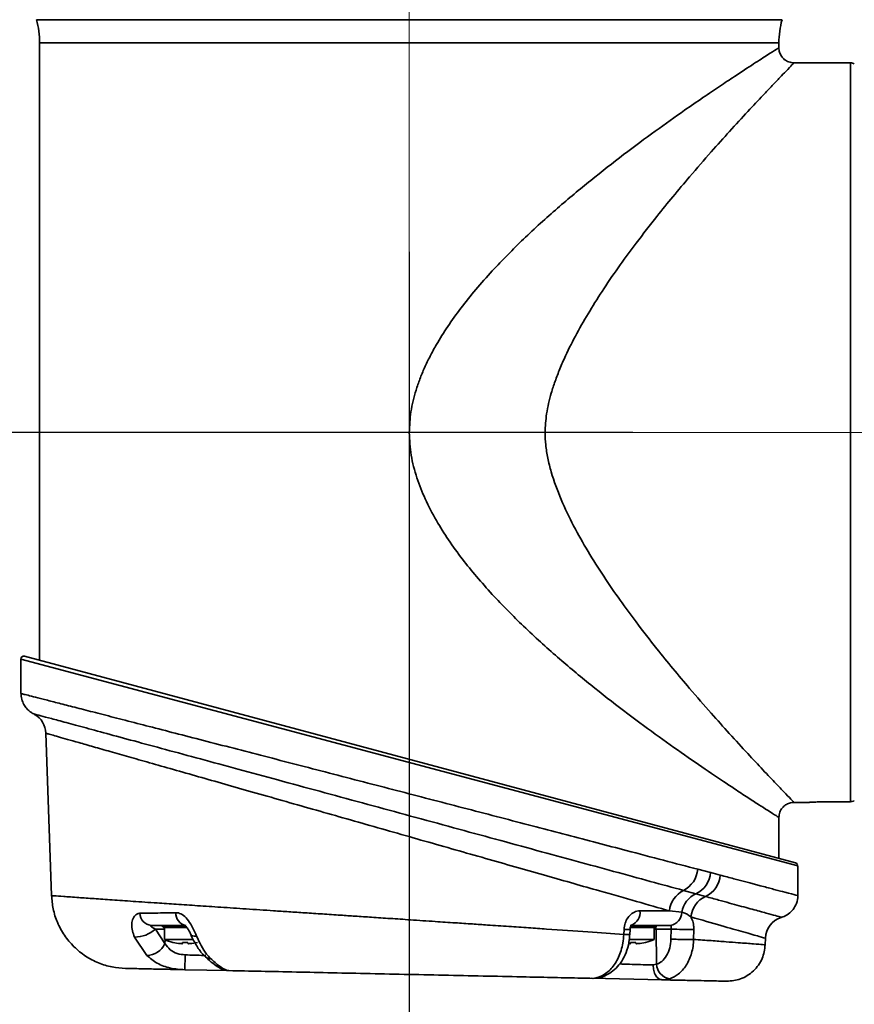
# Model space of a CAD drawing. Header units: millimetres. Extents: x -71 to 231, y 92 to 236.
# Tile 21 of 24: x 208 to 215, y 211 to 219. Entities that reach past the tile are written whole.
import ezdxf

# ---------------------------------------------------------------- set-up
doc = ezdxf.new("R2010")
doc.units = ezdxf.units.MM
doc.linetypes.add('CENTERX2', pattern=[20.32, 12.7, -2.54, 2.54, -2.54])
doc.layers.add('10', color=7, linetype='Continuous')
doc.styles.add('SLDTEXTSTYLE0', font='TXT', dxfattribs={"width": 0.7})
doc.dimstyles.new('SLDDIMSTYLE0', dxfattribs={"dimtxt": 3.5, "dimasz": 2.1, "dimexe": 0, "dimexo": 0.0625, "dimgap": 0.875, "dimtad": 2, "dimdec": 3, "dimlfac": 15.77, "dimrnd": 1e-09, "dimzin": 12, "dimdsep": 46, "dimtxsty": 'SLDTEXTSTYLE0', "dimsah": 1, "dimcen": 0.09, "dimadec": 0, "dimazin": 3, "dimtfac": 1, "dimtdec": 3, "dimtofl": 0, "dimtmove": 0, "dimatfit": 3, "dimfxl": 0, "dimfrac": 2, "dimtolj": 1, "dimtzin": 12, "dimarcsym": 0})
doc.dimstyles.new('SLDDIMSTYLE1', dxfattribs={"dimtxt": 3.5, "dimasz": 2.1, "dimexe": 0, "dimexo": 0.0625, "dimgap": 0.875, "dimtad": 2, "dimdec": 1, "dimlfac": 15.77, "dimrnd": 1e-09, "dimzin": 12, "dimdsep": 46, "dimtxsty": 'SLDTEXTSTYLE0', "dimsah": 1, "dimcen": 0.09, "dimadec": 0, "dimazin": 3, "dimtfac": 1, "dimtdec": 3, "dimtofl": 0, "dimtmove": 0, "dimatfit": 3, "dimfxl": 0, "dimfrac": 2, "dimtolj": 1, "dimtzin": 12, "dimarcsym": 0})

# ---------------------------------------------------------------- blocks, each defined once
blk = doc.blocks.new('_D_2')
at = {"layer": '10'}
for p, q in [((213.4476, 215.8941), (190.0011, 215.8941)), ((192.0011, 160.409), (192.0011, 215.8941)), ((212.1413, 160.409), (190.0011, 160.409))]:
    blk.add_line(p, q, dxfattribs=at)
for points in [[(192.0011, 215.8941), (191.7511, 213.7941), (192.2511, 213.7941)], [(192.0011, 160.409), (192.2511, 162.509), (191.7511, 162.509)]]:
    blk.add_solid(points, dxfattribs=at)
at = {"layer": '10', "insert": (187.4894, 197.5308), "char_height": 3.5, "attachment_point": 1, "rotation": 90, "style": 'SLDTEXTSTYLE0'}
blk.add_mtext('875', dxfattribs=at)
blk = doc.blocks.new('_D_3')
at = {"layer": '10'}
for p, q in [((205.5212, 223.8205), (190.0011, 223.8205)), ((192.0011, 223.8205), (192.0011, 215.8941)), ((213.4476, 215.8941), (190.0011, 215.8941))]:
    blk.add_line(p, q, dxfattribs=at)
for points in [[(192.0011, 223.8205), (191.7511, 221.7205), (192.2511, 221.7205)], [(192.0011, 215.8941), (192.2511, 217.9941), (191.7511, 217.9941)]]:
    blk.add_solid(points, dxfattribs=at)
at = {"layer": '10', "insert": (187.4894, 217.9756), "char_height": 3.5, "attachment_point": 1, "rotation": 90, "style": 'SLDTEXTSTYLE0'}
blk.add_mtext('125', dxfattribs=at)
blk = doc.blocks.new('_D_5')
at = {"layer": '10'}
for p, q in [((211.5668, 217.4134), (211.5668, 198.346)), ((223.0442, 99.2955), (223.0442, 202.346)), ((211.5668, 200.346), (200.1186, 200.346)), ((211.5668, 200.346), (223.0442, 200.346))]:
    blk.add_line(p, q, dxfattribs=at)
for points in [[(211.5668, 200.346), (213.6668, 200.096), (213.6668, 200.596)], [(223.0442, 200.346), (220.9442, 200.596), (220.9442, 200.096)]]:
    blk.add_solid(points, dxfattribs=at)
at = {"layer": '10', "insert": (200.1186, 204.8578), "char_height": 3.5, "attachment_point": 1, "style": 'SLDTEXTSTYLE0'}
blk.add_mtext('181', dxfattribs=at)
blk = doc.blocks.new('_D_6')
at = {"layer": '10'}
for p, q in [((205.5212, 223.8205), (180.9718, 223.8205)), ((182.9718, 223.8205), (182.9718, 103.3386)), ((213.0733, 103.3386), (180.9718, 103.3386))]:
    blk.add_line(p, q, dxfattribs=at)
for points in [[(182.9718, 223.8205), (182.7218, 221.7205), (183.2218, 221.7205)], [(182.9718, 103.3386), (183.2218, 105.4386), (182.7218, 105.4386)]]:
    blk.add_solid(points, dxfattribs=at)
at = {"layer": '10', "insert": (178.4601, 162.13), "char_height": 3.5, "attachment_point": 1, "rotation": 90, "style": 'SLDTEXTSTYLE0'}
blk.add_mtext('1900', dxfattribs=at)

msp = doc.modelspace()

# ---------------------------------------------------------------- linework, layer by layer
at = {"color": 7, "linetype": 'Continuous', "lineweight": 35}
for p, q in [((214.700674, 219.364126), (208.432947, 219.364126)), ((208.459645, 219.168813), (208.459645, 213.980902)), ((214.673976, 219.168813), (208.459645, 219.168813)), ((214.673976, 219.128044), (214.673976, 219.168813)), ((215.276386, 219.001221), (214.800799, 219.001221)), ((215.276386, 212.792719), (215.276386, 219.001221)), ((208.301116, 213.990324), (208.301116, 213.70186)), ((214.832505, 212.253837), (208.301116, 213.990324)), ((208.333046, 214.014825), (214.813705, 212.278337)), ((208.301972, 213.70186), (208.301535, 213.701972)), ((208.417394, 213.528794), (208.417297, 213.52882)), ((208.512463, 213.367847), (208.560112, 212.003343)), ((214.800799, 212.78689), (214.930052, 212.78689)), ((215.117857, 212.792719), (215.276386, 212.792719)), ((215.305034, 212.799572), (215.308092, 212.799572)), ((214.673976, 212.315777), (214.673976, 212.660067)), ((214.832505, 212.003635), (214.832505, 212.253837)), ((213.991833, 212.224875), (214.098987, 212.197386)), ((213.976694, 212.01838), (213.8714, 212.046818)), ((214.056911, 211.996082), (213.976694, 212.01838)), ((213.506156, 211.8754), (213.753742, 211.8754)), ((213.857874, 211.863645), (213.753742, 211.8754)), ((209.687686, 211.753003), (209.396999, 211.753003)), ((209.494932, 211.741589), (209.683584, 211.741589)), ((213.761853, 211.753003), (213.424282, 211.753003)), ((213.427148, 211.741589), (213.63869, 211.741589)), ((209.432934, 211.72185), (209.513298, 211.599963)), ((209.509202, 211.72185), (209.432934, 211.72185)), ((209.698732, 211.733979), (209.506555, 211.733979)), ((209.509202, 211.733979), (209.509202, 211.633333)), ((213.370528, 211.677594), (213.372202, 211.719638)), ((213.420931, 211.677063), (213.422571, 211.719122)), ((213.450037, 211.733979), (213.424309, 211.733979)), ((213.627066, 211.733979), (213.450037, 211.733979)), ((213.624419, 211.633333), (213.624419, 211.733979)), ((213.641239, 211.72185), (213.624419, 211.72185)), ((213.767912, 211.72185), (213.641239, 211.72185)), ((213.641239, 211.72185), (213.644891, 211.425995)), ((213.766708, 211.637816), (213.767912, 211.72185)), ((213.958739, 211.719638), (213.957587, 211.635627)), ((209.361464, 211.500549), (209.257364, 211.655263)), ((209.509202, 211.633333), (209.683584, 211.633333)), ((209.513686, 211.631446), (209.513298, 211.599963)), ((209.579727, 211.609966), (209.580017, 211.610467)), ((209.66139, 211.60012), (209.66139, 211.610467)), ((209.683584, 211.633333), (209.752295, 211.633333)), ((209.705778, 211.610467), (209.705778, 211.60012)), ((213.416691, 211.633333), (213.624419, 211.633333)), ((213.427843, 211.60012), (213.427843, 211.610467)), ((213.472231, 211.610467), (213.472231, 211.60012)), ((213.553605, 211.610467), (213.553894, 211.609966)), ((214.559074, 211.589983), (214.561026, 211.645858)), ((213.616967, 211.420214), (213.644891, 211.425995)), ((210.049202, 211.373036), (209.680219, 211.380878)), ((213.691059, 211.295633), (213.099784, 211.3082))]:
    msp.add_line(p, q, dxfattribs=at)
at = {"color": 7, "linetype": 'Continuous', "lineweight": 35, "flags": 128}
for points in [[(209.778655, 211.661717), (209.760463, 211.661516), (209.746002, 211.66398), (209.735891, 211.669005), (209.730898, 211.675472)], [(213.218716, 211.333099), (213.205033, 211.328866), (213.187042, 211.328273)]]:
    msp.add_lwpolyline(points, dxfattribs=at)
at = {"color": 7, "linetype": 'Continuous', "lineweight": 35}
for centre, radius, start, end in [((207.69872, 219.164281), 0.760938, 0.3411935, 15.2260988), ((215.434901, 219.164281), 0.760938, 164.7739012, 179.6588065), ((215.276386, 218.93781), 0.063412, 60, 90), ((208.326481, 213.990324), 0.025365, 75, 180), ((208.322344, 213.361208), 0.190235, 2.0233085, 60.3891126), ((214.80714, 212.253837), 0.025365, 18.1930729, 75), ((213.772894, 212.243201), 0.219704, 296.6383042, 355.2151868), ((213.885813, 212.211745), 0.213657, 295.1733223, 356.1465521), ((213.970119, 212.189158), 0.211687, 294.2049919, 356.1649884), ((213.97104, 211.852338), 0.218519, 117.1280256, 173.9419154), ((214.063238, 211.828936), 0.208276, 114.5524007, 170.4069609), ((214.14455, 211.804488), 0.210686, 114.5802107, 174.7400213), ((209.409919, 211.859911), 0.107686, 182.8149702, 263.1090807), ((209.709213, 211.854879), 0.104126, 177.3366374, 258.0685759), ((213.390921, 211.861533), 0.116067, 292.142145, 6.8617742), ((213.747459, 211.862482), 0.110421, 277.4901382, 0.6035432), ((209.477497, 211.733979), 0.019023, 23.5781785, 90), ((209.506555, 211.746662), 0.012682, 203.5781785, 270), ((213.627066, 211.746662), 0.012682, 270, 336.4218215), ((213.600628, 211.721808), 0.040611, 0.0602392, 25.3642583), ((213.656125, 211.733979), 0.019023, 90, 156.4218215), ((214.751123, 211.638621), 0.190235, 107.8079821, 177.8128415), ((209.259916, 211.913289), 0.258039, 269.4333536, 312.1066849), ((213.403192, 212.286069), 0.567278, 266.8683974, 271.9577537), ((213.8932, 214.297192), 2.578387, 267.2148003, 271.4565418), ((209.354984, 211.6761), 0.17567, 272.1140061, 334.3159984), ((209.683584, 212.041525), 0.443881, 246.8676036, 256.4688278), ((209.683584, 212.041525), 0.443326, 256.4900411, 264.6653102), ((209.683584, 212.10139), 0.491424, 267.4114875, 272.5885125), ((209.683584, 212.041525), 0.443326, 275.3346898, 283.5099589), ((213.450037, 212.10139), 0.491424, 267.4114875, 272.5885125), ((213.450037, 212.041525), 0.443326, 275.3346898, 283.5099589), ((213.450037, 212.041525), 0.443881, 283.5311722, 293.1323964), ((209.890544, 211.527059), 0.052817, 228.0856901, 277.0613518), ((213.777851, 211.436233), 0.133354, 184.4031999, 260.6044366), ((213.109363, 211.549828), 0.24182, 267.7090203, 296.9575676)]:
    msp.add_arc(centre, radius, start, end, dxfattribs=at)
for points, knots in [([(211.566811, 215.894056), (211.569712, 215.952743), (211.575691, 216.073702), (211.613553, 216.223662), (211.655674, 216.345889), (211.695217, 216.440801), (211.741809, 216.537261), (211.805594, 216.653681), (211.890819, 216.789508), (212.001538, 216.943623), (212.127055, 217.099556), (212.301315, 217.296172), (212.530681, 217.528179), (212.81018, 217.781051), (213.093751, 218.017475), (213.370927, 218.233616), (213.636841, 218.430471), (213.858536, 218.587525), (214.036785, 218.710388), (214.177076, 218.805153), (214.325055, 218.903366), (214.467889, 218.996441), (214.585525, 219.071934), (214.660078, 219.119264), (214.669353, 219.125124), (214.673976, 219.128044)], [0, 0, 0, 0, 0.02810195, 0.05792048, 0.07367214, 0.09006591, 0.10715784, 0.1249974, 0.1536863, 0.18401696, 0.21610236, 0.25003793, 0.31102185, 0.37505051, 0.43728983, 0.50005995, 0.56292378, 0.62505595, 0.66732331, 0.70897131, 0.75008021, 0.81385477, 0.87652572, 0.93845061, 1, 1, 1, 1]), ([(214.673976, 219.128044), (214.67507, 219.115344), (214.677221, 219.090373), (214.694058, 219.056513), (214.720122, 219.027647), (214.756577, 219.005712), (214.785887, 219.002736), (214.800799, 219.001221)], [0, 0, 0, 0, 0.19135135, 0.37621684, 0.55904134, 0.77565296, 1, 1, 1, 1]), ([(212.708218, 215.894056), (212.711053, 215.947091), (212.717076, 216.059757), (212.75261, 216.203449), (212.792878, 216.328392), (212.832986, 216.432705), (212.892405, 216.56825), (212.975409, 216.731703), (213.084056, 216.919689), (213.20658, 217.111954), (213.337689, 217.301863), (213.487482, 217.505443), (213.63596, 217.696412), (213.786582, 217.881479), (213.940403, 218.06432), (214.100708, 218.248732), (214.265757, 218.432653), (214.412639, 218.592859), (214.531168, 218.719379), (214.618953, 218.812136), (214.683344, 218.879539), (214.743135, 218.941664), (214.790657, 218.990842), (214.797439, 218.997782), (214.800799, 219.001221)], [0, 0, 0, 0, 0.02954062, 0.06275418, 0.08226557, 0.10321694, 0.12565571, 0.16599926, 0.20768302, 0.25095257, 0.29951041, 0.34530761, 0.40503673, 0.45121937, 0.50028009, 0.56608197, 0.62503262, 0.68991633, 0.75026081, 0.79334244, 0.83500889, 0.8753878, 0.9382564, 1, 1, 1, 1]), ([(214.673976, 212.660067), (214.669364, 212.66298), (214.660111, 212.668825), (214.593809, 212.710915), (214.508687, 212.765475), (214.414936, 212.826124), (214.285514, 212.910812), (214.110759, 213.027148), (213.88619, 213.180996), (213.636876, 213.357622), (213.370952, 213.55448), (213.093793, 213.770615), (212.810345, 214.006914), (212.53087, 214.259807), (212.303985, 214.489324), (212.134086, 214.68032), (212.010206, 214.832731), (211.89671, 214.989251), (211.79074, 215.157679), (211.699773, 215.331012), (211.627234, 215.514595), (211.577255, 215.701377), (211.57026, 215.830417), (211.566811, 215.894056)], [0, 0, 0, 0, 0.061551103, 0.123476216, 0.165170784, 0.207303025, 0.249976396, 0.311818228, 0.374953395, 0.437092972, 0.499950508, 0.562723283, 0.62496262, 0.688903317, 0.749978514, 0.78220371, 0.812504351, 0.844553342, 0.875026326, 0.907903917, 0.938214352, 0.969529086, 1, 1, 1, 1]), ([(214.800799, 212.78689), (214.797406, 212.790362), (214.790558, 212.797371), (214.736865, 212.852936), (214.653767, 212.939327), (214.544724, 213.054247), (214.411224, 213.19678), (214.26434, 213.35702), (214.0996, 213.540642), (213.939732, 213.724578), (213.786117, 213.907194), (213.635289, 214.092533), (213.48648, 214.283979), (213.336522, 214.487881), (213.20073, 214.684705), (213.068892, 214.892618), (212.947119, 215.107777), (212.840486, 215.329815), (212.769258, 215.52226), (212.730628, 215.676862), (212.711938, 215.787638), (212.709426, 215.859496), (212.708218, 215.894056)], [0, 0, 0, 0, 0.061971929, 0.125081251, 0.186180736, 0.250337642, 0.310680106, 0.375569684, 0.434312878, 0.499869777, 0.548880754, 0.595142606, 0.655054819, 0.700935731, 0.749420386, 0.797644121, 0.844945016, 0.891680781, 0.937482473, 0.959967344, 0.98074656, 1, 1, 1, 1]), ([(208.301535, 213.701972), (208.301423, 213.702001), (208.298043, 213.702868), (208.312165, 213.699245), (208.34576, 213.690627), (208.404569, 213.675538), (208.485811, 213.654687), (208.590357, 213.627844), (208.716605, 213.595415), (208.864934, 213.557293), (209.034826, 213.513601), (209.225016, 213.464654), (209.432267, 213.411273), (209.656921, 213.35336), (209.898167, 213.291112), (210.152333, 213.225465), (210.414765, 213.157611), (210.685827, 213.08745), (210.965991, 213.014851), (211.24899, 212.941429), (211.529866, 212.86847), (211.809248, 212.795813), (212.08955, 212.722825), (212.3659, 212.650775), (212.633855, 212.580825), (212.894306, 212.512749), (213.147969, 212.446363), (213.42282, 212.37434), (213.71236, 212.29836), (213.898218, 212.24949), (213.991833, 212.224875)], [0, 0, 0, 0, 0.00115805, 0.03510519, 0.06898951, 0.10287405, 0.137797, 0.17272041, 0.2078158, 0.2429118, 0.27911052, 0.31531001, 0.35136521, 0.38742115, 0.42459714, 0.46177385, 0.49806708, 0.53436078, 0.57173564, 0.6091108, 0.64480975, 0.68050873, 0.71721695, 0.75392496, 0.7895223, 0.82511925, 0.86174468, 0.89836947, 0.94880977, 1, 1, 1, 1]), ([(208.305056, 213.701592), (208.304588, 213.698039), (208.301891, 213.677568), (208.311698, 213.642283), (208.329928, 213.601692), (208.353844, 213.570967), (208.378548, 213.549215), (208.399572, 213.535488), (208.412336, 213.52974), (208.416874, 213.527696)], [0, 0, 0, 0, 0.04890463, 0.28173552, 0.48299144, 0.65842229, 0.808604, 0.93194279, 1, 1, 1, 1]), ([(213.8714, 212.046818), (213.780596, 212.071641), (213.598982, 212.121289), (213.29377, 212.204649), (212.972885, 212.292221), (212.639964, 212.383007), (212.293831, 212.477323), (211.93837, 212.574099), (211.578351, 212.67204), (211.216244, 212.770474), (210.856653, 212.868146), (210.504153, 212.963822), (210.165821, 213.055589), (209.846644, 213.142098), (209.550158, 213.222409), (209.282008, 213.295002), (209.046358, 213.358763), (208.844438, 213.413374), (208.679112, 213.45807), (208.552054, 213.49241), (208.465298, 213.515852), (208.411618, 213.530355), (208.415651, 213.529265), (208.417394, 213.528794)], [0, 0, 0, 0, 0.051313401, 0.102630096, 0.151077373, 0.199682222, 0.248135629, 0.296566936, 0.345148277, 0.39358053, 0.442689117, 0.491953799, 0.541057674, 0.589700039, 0.638500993, 0.687134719, 0.734336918, 0.781694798, 0.828888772, 0.874346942, 0.919953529, 0.965407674, 1, 1, 1, 1]), ([(213.753742, 211.8754), (213.663662, 211.901076), (213.48205, 211.952841), (213.138151, 212.050849), (212.725025, 212.16857), (212.240304, 212.306666), (211.813993, 212.428098), (211.46689, 212.526952), (211.204232, 212.601749), (210.94488, 212.675597), (210.688048, 212.74872), (210.43484, 212.820805), (210.190367, 212.890396), (209.95869, 212.956338), (209.738746, 213.018935), (209.529928, 213.078361), (209.338225, 213.132912), (209.166509, 213.181773), (209.013235, 213.225383), (208.876996, 213.264144), (208.725866, 213.30714), (208.615104, 213.338649), (208.547441, 213.357897), (208.517524, 213.366407), (208.514065, 213.367391), (208.512463, 213.367847)], [0, 0, 0, 0, 0.052583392, 0.106014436, 0.175617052, 0.247108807, 0.319077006, 0.356101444, 0.393125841, 0.429747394, 0.466368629, 0.50406959, 0.541769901, 0.578090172, 0.614409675, 0.6518503, 0.689289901, 0.724509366, 0.759727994, 0.796053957, 0.832379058, 0.900043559, 0.934950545, 0.969857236, 1, 1, 1, 1]), ([(214.800799, 212.78689), (214.788099, 212.785796), (214.763128, 212.783646), (214.729268, 212.766809), (214.700402, 212.740745), (214.678467, 212.704289), (214.675491, 212.674979), (214.673976, 212.660067)], [0, 0, 0, 0, 0.19135135, 0.37621684, 0.55904134, 0.77565296, 1, 1, 1, 1]), ([(214.930052, 212.787038), (214.929386, 212.786997), (214.926779, 212.786839), (214.944375, 212.787914), (214.981013, 212.789812), (215.034499, 212.791781), (215.082974, 212.792649), (215.111069, 212.792705), (215.117857, 212.792719)], [0, 0, 0, 0, 0.07353111, 0.28775657, 0.50212943, 0.71685271, 0.93158367, 1, 1, 1, 1]), ([(215.276386, 212.792719), (215.277715, 212.792746), (215.286128, 212.792916), (215.296021, 212.795245), (215.303721, 212.798942), (215.305034, 212.799572)], [0, 0, 0, 0, 0.13466376, 0.85246385, 1, 1, 1, 1]), ([(214.098987, 212.197386), (214.099805, 212.197181), (214.127999, 212.190119), (214.155058, 212.182448), (214.181332, 212.175)], [0, 0, 0, 0, 0.02902377, 1, 1, 1, 1]), ([(214.181332, 212.175), (214.219588, 212.164923), (214.358531, 212.128326), (214.515967, 212.086797), (214.647459, 212.052083), (214.752671, 212.024291), (214.813188, 212.008294), (214.834734, 212.002597), (214.831335, 212.003496), (214.830811, 212.003635)], [0, 0, 0, 0, 0.09434824, 0.34266876, 0.47037422, 0.59807804, 0.84788488, 0.9765367, 1, 1, 1, 1]), ([(208.560112, 212.003343), (208.563351, 211.965947), (208.570009, 211.889078), (208.606963, 211.775943), (208.665313, 211.667637), (208.745619, 211.571088), (208.843255, 211.492108), (208.952348, 211.435242), (209.065977, 211.399836), (209.142931, 211.394229), (209.180367, 211.391501)], [0, 0, 0, 0, 0.11711486, 0.24073624, 0.3691104, 0.5, 0.6308896, 0.75926376, 0.88288514, 1, 1, 1, 1]), ([(208.560112, 212.003343), (208.565113, 212.002958), (208.575056, 212.002193), (208.655082, 211.996292), (208.771187, 211.987988), (208.913371, 211.977986), (209.066226, 211.967384), (209.243593, 211.955233), (209.426331, 211.942844), (209.609381, 211.930495), (209.787531, 211.918534), (209.983604, 211.905443), (210.197302, 211.891238), (210.389926, 211.878465), (210.556049, 211.867441), (210.692664, 211.85838), (210.837979, 211.848746), (210.978716, 211.839418), (211.116969, 211.830241), (211.255891, 211.821015), (211.410828, 211.810724), (211.589545, 211.798824), (211.772208, 211.78664), (211.946042, 211.775008), (212.091943, 211.765183), (212.242795, 211.755015), (212.400904, 211.744335), (212.566551, 211.733087), (212.79149, 211.71773), (213.066216, 211.698878), (213.271443, 211.684524), (213.370503, 211.677596)], [0, 0, 0, 0, 0.05918832, 0.11766978, 0.17727306, 0.22214432, 0.26642458, 0.31040692, 0.35562552, 0.38838756, 0.42252188, 0.45802784, 0.49490473, 0.53300995, 0.5534795, 0.57510094, 0.59787387, 0.62145899, 0.64010395, 0.66116132, 0.68463017, 0.71019896, 0.74179143, 0.76705786, 0.78902827, 0.80841396, 0.83651958, 0.86269827, 0.88695074, 0.94543254, 1, 1, 1, 1]), ([(214.691993, 211.822193), (214.693169, 211.821871), (214.697377, 211.820718), (214.664882, 211.829624), (214.596068, 211.848479), (214.48785, 211.878125), (214.346146, 211.91693), (214.198746, 211.957278), (214.094436, 211.985815), (214.056911, 211.996082)], [0, 0, 0, 0, 0.06565024, 0.23480446, 0.40340733, 0.57074171, 0.73860981, 0.9059659, 1, 1, 1, 1]), ([(214.692315, 211.820835), (214.697165, 211.821865), (214.720177, 211.826749), (214.756315, 211.848418), (214.796724, 211.887124), (214.823692, 211.939064), (214.835227, 211.981031), (214.832234, 212.003066), (214.832128, 212.003849)], [0, 0, 0, 0, 0.05996725, 0.28453565, 0.4973229, 0.73064167, 0.99042063, 1, 1, 1, 1]), ([(209.257364, 211.655263), (209.250614, 211.672397), (209.236224, 211.708928), (209.231656, 211.764177), (209.242518, 211.812906), (209.266042, 211.844279), (209.28854, 211.853951), (209.300445, 211.854529), (209.302363, 211.854622)], [0, 0, 0, 0, 0.19779076, 0.42169662, 0.62727601, 0.81795859, 0.97067853, 1, 1, 1, 1]), ([(209.302363, 211.854622), (209.358504, 211.855547), (209.454155, 211.857123), (209.561047, 211.858959), (209.6052, 211.859717)], [0, 0, 0, 0, 0.58693868, 1, 1, 1, 1]), ([(209.6052, 211.859717), (209.612012, 211.859302), (209.633054, 211.858019), (209.654762, 211.846368), (209.683259, 211.824585), (209.71346, 211.791801), (209.750485, 211.729079), (209.769131, 211.684491), (209.778655, 211.661717)], [0, 0, 0, 0, 0.09030629, 0.27896219, 0.28261678, 0.49543477, 0.74229248, 1, 1, 1, 1]), ([(213.372202, 211.719638), (213.374393, 211.737408), (213.378795, 211.773116), (213.403544, 211.820012), (213.438115, 211.855122), (213.47442, 211.87298), (213.497446, 211.874736), (213.506156, 211.8754)], [0, 0, 0, 0, 0.2113631, 0.4247211, 0.64267136, 0.86482791, 1, 1, 1, 1]), ([(213.934751, 211.823803), (213.912991, 211.840767), (213.888519, 211.859847), (213.860932, 211.863266), (213.857874, 211.863645)], [0, 0, 0, 0, 0.88915138, 1, 1, 1, 1]), ([(213.934751, 211.823803), (213.93855, 211.816213), (213.949194, 211.794944), (213.957779, 211.75844), (213.958482, 211.730036), (213.958739, 211.719638)], [0, 0, 0, 0, 0.26022145, 0.72916323, 1, 1, 1, 1]), ([(214.558615, 211.645942), (214.559229, 211.645767), (214.563401, 211.644577), (214.517933, 211.657542), (214.39117, 211.693684), (214.197518, 211.748896), (214.023039, 211.798635), (213.934751, 211.823803)], [0, 0, 0, 0, 0.04209433, 0.28566271, 0.53628889, 0.76535832, 1, 1, 1, 1]), ([(209.396999, 211.753003), (209.395909, 211.752736), (209.394634, 211.752423), (209.393953, 211.750218), (209.395427, 211.74601), (209.403092, 211.738218), (209.416008, 211.729674), (209.427263, 211.724472), (209.432934, 211.72185)], [0, 0, 0, 0, 0.10670533, 0.12491751, 0.27913692, 0.4781754, 0.73703811, 1, 1, 1, 1]), ([(209.678968, 211.754204), (209.678753, 211.754286), (209.678157, 211.754512), (209.680977, 211.752964), (209.687505, 211.747344), (209.696086, 211.737861), (209.706748, 211.723125), (209.71954, 211.701287), (209.726695, 211.684968), (209.730865, 211.675458)], [0, 0, 0, 0, 0.058762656, 0.162536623, 0.272316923, 0.384338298, 0.527952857, 0.724888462, 1, 1, 1, 1]), ([(213.422592, 211.719078), (213.422927, 211.722929), (213.423611, 211.730799), (213.426907, 211.741383), (213.431267, 211.75007), (213.435458, 211.754959), (213.435685, 211.755086), (213.435793, 211.755146)], [0, 0, 0, 0, 0.17254821, 0.35250706, 0.55159686, 0.78582138, 1, 1, 1, 1]), ([(213.767912, 211.72185), (213.768138, 211.723945), (213.768772, 211.729816), (213.769027, 211.73856), (213.768164, 211.746451), (213.765999, 211.751882), (213.763221, 211.752633), (213.761853, 211.753003)], [0, 0, 0, 0, 0.1184605, 0.33198101, 0.55629096, 0.78162702, 1, 1, 1, 1]), ([(209.731361, 211.675761), (209.733412, 211.670429), (209.747984, 211.632546), (209.78607, 211.569502), (209.826692, 211.511602), (209.853859, 211.489819), (209.855865, 211.48821)], [0, 0, 0, 0, 0.072409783, 0.514463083, 0.964137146, 1, 1, 1, 1]), ([(209.778655, 211.661717), (209.804314, 211.608103), (209.838153, 211.537396), (209.885574, 211.486859), (209.897037, 211.474642)], [0, 0, 0, 0, 0.75826191, 1, 1, 1, 1]), ([(213.187042, 211.328273), (213.213975, 211.346103), (213.267961, 211.381843), (213.329439, 211.481805), (213.361539, 211.585579), (213.369182, 211.653041), (213.370385, 211.677568), (213.370385, 211.677569)], [0, 0, 0, 0, 0.280519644, 0.562301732, 0.840998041, 0.999991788, 1, 1, 1, 1]), ([(213.218091, 211.334671), (213.234001, 211.342359), (213.270727, 211.360106), (213.319986, 211.40614), (213.365742, 211.468626), (213.399308, 211.544979), (213.417153, 211.616458), (213.419197, 211.661312), (213.419918, 211.677123)], [0, 0, 0, 0, 0.1329314, 0.30685377, 0.49716745, 0.69404821, 0.89215218, 1, 1, 1, 1]), ([(213.420271, 211.677099), (213.420465, 211.677045), (213.421211, 211.67684), (213.41657, 211.676716), (213.406464, 211.676747), (213.391116, 211.677016), (213.37739, 211.677381), (213.370527, 211.677563)], [0, 0, 0, 0, 0.080775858, 0.310581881, 0.540387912, 0.770193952, 1, 1, 1, 1]), ([(209.513298, 211.599963), (209.526662, 211.581785), (209.552574, 211.546538), (209.613353, 211.512547), (209.660313, 211.507779), (209.683168, 211.505458)], [0, 0, 0, 0, 0.35343969, 0.68532138, 1, 1, 1, 1]), ([(209.642367, 211.60012), (209.644494, 211.599941), (209.648749, 211.599582), (209.654438, 211.599356), (209.658733, 211.599401), (209.66105, 211.599684), (209.661292, 211.599994), (209.66139, 211.60012)], [0, 0, 0, 0, 0.21397259, 0.42799091, 0.64099623, 0.85356479, 1, 1, 1, 1]), ([(209.705778, 211.60012), (209.705986, 211.599941), (209.706401, 211.599582), (209.709655, 211.599356), (209.714442, 211.599401), (209.719792, 211.599684), (209.72335, 211.599994), (209.724802, 211.60012)], [0, 0, 0, 0, 0.21397259, 0.42799091, 0.64099623, 0.85356479, 1, 1, 1, 1]), ([(213.40882, 211.60012), (213.410947, 211.599941), (213.415203, 211.599582), (213.420891, 211.599356), (213.425186, 211.599401), (213.427504, 211.599684), (213.427745, 211.599994), (213.427843, 211.60012)], [0, 0, 0, 0, 0.21397259, 0.42799091, 0.64099623, 0.85356479, 1, 1, 1, 1]), ([(213.472231, 211.60012), (213.472439, 211.599941), (213.472855, 211.599582), (213.476108, 211.599356), (213.480896, 211.599401), (213.486246, 211.599684), (213.489804, 211.599994), (213.491255, 211.60012)], [0, 0, 0, 0, 0.21397259, 0.42799091, 0.64099623, 0.85356479, 1, 1, 1, 1]), ([(213.644891, 211.425995), (213.660038, 211.432991), (213.69227, 211.447879), (213.7317, 211.496628), (213.760212, 211.562205), (213.764471, 211.612614), (213.766601, 211.637822)], [0, 0, 0, 0, 0.22888281, 0.48701839, 0.74347528, 1, 1, 1, 1]), ([(213.957506, 211.635611), (213.957506, 211.635609), (213.956376, 211.59632), (213.944273, 211.517519), (213.898546, 211.415078), (213.833297, 211.33885), (213.780772, 211.315598), (213.756081, 211.304668)], [0, 0, 0, 0, 0.00000829, 0.25689436, 0.51331656, 0.77121933, 1, 1, 1, 1]), ([(213.957607, 211.635626), (214.008068, 211.631931), (214.107553, 211.624647), (214.231482, 211.615385), (214.357663, 211.605825), (214.467333, 211.597363), (214.544977, 211.591164), (214.554418, 211.590373), (214.559074, 211.589983)], [0, 0, 0, 0, 0.134972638, 0.26610247, 0.393395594, 0.601046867, 0.803238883, 1, 1, 1, 1]), ([(214.235473, 211.284062), (214.27512, 211.287387), (214.336081, 211.292499), (214.410211, 211.329824), (214.461601, 211.368978), (214.503577, 211.418089), (214.545004, 211.490007), (214.55353, 211.550585), (214.559074, 211.589983)], [0, 0, 0, 0, 0.23964464, 0.36848124, 0.5, 0.63151876, 0.76035536, 1, 1, 1, 1]), ([(209.680256, 211.380877), (209.680254, 211.380877), (209.63863, 211.381762), (209.555004, 211.390798), (209.443385, 211.429842), (209.38862, 211.47711), (209.361464, 211.500549)], [0, 0, 0, 0, 0.0000099, 0.32716321, 0.66636357, 1, 1, 1, 1]), ([(209.683168, 211.505458), (209.710208, 211.504583), (209.764288, 211.502832), (209.825224, 211.50086), (209.849376, 211.500079), (209.856197, 211.499858)], [0, 0, 0, 0, 0.417784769, 0.83556371, 1, 1, 1, 1]), ([(209.85531, 211.487902), (209.8567, 211.486488), (209.877556, 211.465264), (209.916305, 211.433067), (209.961739, 211.401524), (209.992229, 211.385659), (210.017842, 211.376747), (210.036127, 211.373785), (210.044286, 211.373218), (210.046811, 211.373105), (210.048003, 211.373066), (210.048687, 211.373047), (210.04903, 211.373039), (210.049204, 211.373036), (210.049205, 211.373035), (210.049205, 211.373035)], [0, 0, 0, 0, 0.020425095, 0.306538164, 0.580538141, 0.790915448, 0.911439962, 0.97170073, 0.986605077, 0.99329637, 0.996637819, 0.998310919, 0.999990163, 0.999996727, 1, 1, 1, 1]), ([(209.897037, 211.474642), (209.921869, 211.451738), (209.971312, 211.406131), (210.023542, 211.377982), (210.043671, 211.373153), (210.049205, 211.373035), (210.049205, 211.373035)], [0, 0, 0, 0, 0.377264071, 0.751190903, 0.999989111, 1, 1, 1, 1]), ([(213.333459, 211.429012), (213.361216, 211.42815), (213.41818, 211.426382), (213.511491, 211.423487), (213.578022, 211.421422), (213.61005, 211.420429), (213.616967, 211.420214)], [0, 0, 0, 0, 0.29459826, 0.60457495, 0.9145883, 1, 1, 1, 1]), ([(209.680226, 211.380878), (209.615516, 211.382253), (209.486547, 211.384994), (209.326851, 211.388388), (209.205075, 211.390976), (209.188596, 211.391327), (209.180367, 211.391501)], [0, 0, 0, 0, 0.2116892, 0.42190964, 0.7113214, 1, 1, 1, 1]), ([(213.108845, 211.308007), (213.07613, 211.308702), (212.972062, 211.310914), (212.787589, 211.314835), (212.527303, 211.320367), (212.2298, 211.32669), (211.898161, 211.333738), (211.565346, 211.340812), (211.237281, 211.347785), (210.919165, 211.354546), (210.610732, 211.361101), (210.315538, 211.367375), (210.137916, 211.37115), (210.049193, 211.373036)], [0, 0, 0, 0, 0.03550898, 0.11295556, 0.1901153, 0.29199899, 0.39381714, 0.49466322, 0.59445989, 0.69414218, 0.79289461, 0.89654928, 1, 1, 1, 1]), ([(213.108834, 211.308007), (213.108835, 211.308007), (213.132448, 211.307505), (213.159745, 211.317889), (213.187042, 211.328273)], [0, 0, 0, 0, 0.00002927, 1, 1, 1, 1]), ([(213.756081, 211.304668), (213.734842, 211.299911), (213.713603, 211.295154), (213.691041, 211.295633), (213.69104, 211.295633)], [0, 0, 0, 0, 0.999955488, 1, 1, 1, 1]), ([(214.235473, 211.284062), (214.232828, 211.284118), (214.227526, 211.284231), (214.184726, 211.285141), (214.117724, 211.286565), (214.024549, 211.288545), (213.906732, 211.291049), (213.791959, 211.293488), (213.715073, 211.295122), (213.691059, 211.295633)], [0, 0, 0, 0, 0.15498698, 0.31081173, 0.46613618, 0.62095856, 0.77499995, 0.92972395, 1, 1, 1, 1])]:
    msp.add_open_spline(points, degree=3, knots=knots, dxfattribs=at)
for points in [[(213.957586, 211.635604), (213.951698, 211.63542), (213.939921, 211.635053), (213.917222, 211.634782), (213.892083, 211.634735), (213.865237, 211.634934), (213.837991, 211.635362), (213.811652, 211.636006), (213.787057, 211.636825), (213.773491, 211.637486), (213.766708, 211.637816)], [(209.680256, 211.380877), (209.680329, 211.382739), (209.680477, 211.386464), (209.681174, 211.415166), (209.682109, 211.456272), (209.682815, 211.489063), (209.683168, 211.505458)], [(213.691059, 211.295633), (213.681237, 211.297674), (213.661591, 211.301756), (213.637142, 211.330538), (213.620153, 211.371432), (213.618029, 211.403953), (213.616967, 211.420214)]]:
    msp.add_open_spline(points, degree=3, dxfattribs=at)
at = {"layer": '10', "linetype": 'CENTERX2', "lineweight": 18, "ltscale": 1.268231}
for p, q in [((211.566811, 217.413396), (211.566811, 221.939712)), ((213.447597, 215.894056), (217.973913, 215.894056))]:
    msp.add_line(p, q, dxfattribs=at)

# ---------------------------------------------------------------- dimensions: what is measured, and where the dimension line sits
at = {"layer": '10'}
for base, p1, p2, picture, middle in [((192.001131, 215.894056), (205.521154, 223.820498), (213.447597, 215.894056), '_D_3', (192.001131, 220.279743)), ((182.971806, 103.338571), (205.521154, 223.820498), (213.073347, 103.338571), '_D_6', (182.971806, 165.199837)), ((192.001131, 215.894056), (212.141319, 160.408957), (213.447597, 215.894056), '_D_2', (192.001131, 199.830112))]:
    dim = msp.add_linear_dim(base=base, p1=p1, p2=p2, angle=90, dimstyle='SLDDIMSTYLE0', dxfattribs=at)
    dim.commit()
    dim.dimension.update_dxf_attribs({"geometry": picture, "text_midpoint": middle, "dimtype": 160})
dim = msp.add_linear_dim(base=(223.044178, 200.346048), p1=(211.566811, 217.413396), p2=(223.044178, 99.295451), dimstyle='SLDDIMSTYLE1', dxfattribs=at)
dim.commit()
dim.dimension.update_dxf_attribs({"geometry": '_D_5', "text_midpoint": (202.420334, 200.346048), "dimtype": 160})

doc.saveas('drawing.dxf')
